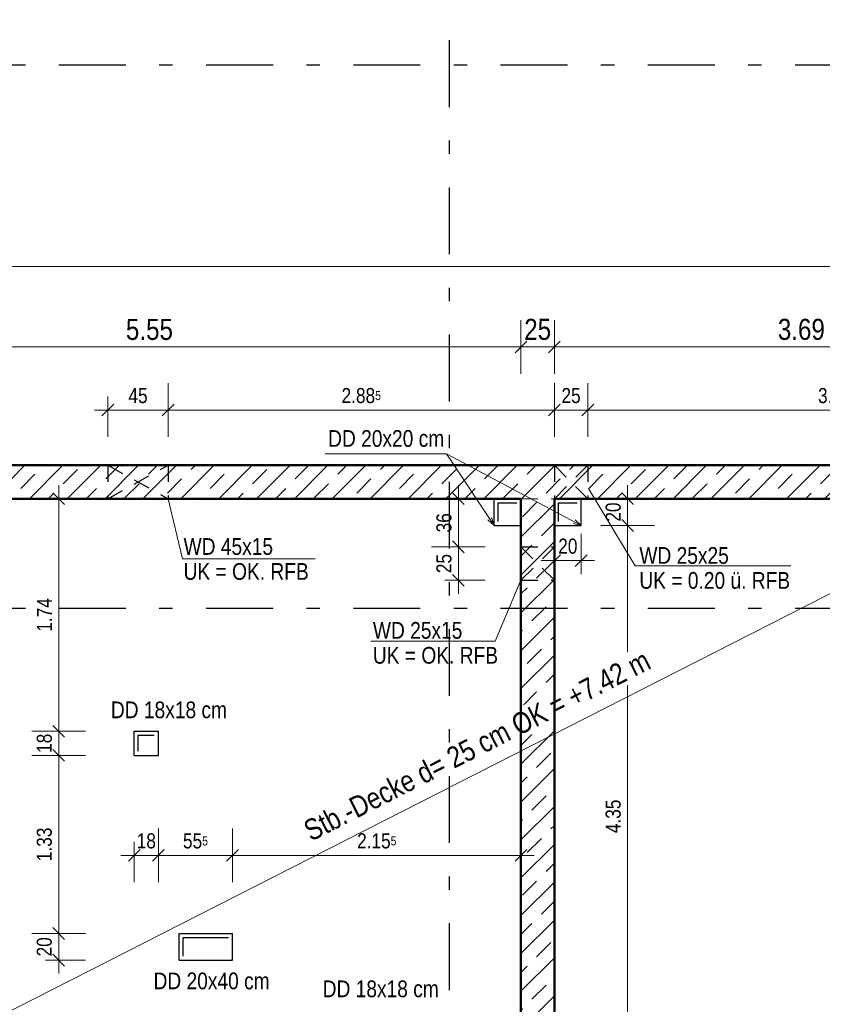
# Model space of a CAD drawing. Header units: millimetres. Extents: x 0 to 78.9, y -26.7 to 42.
# Tile 33 of 68: x 16 to 22, y 25.7 to 33.1. Entities that reach past the tile are written whole.
import ezdxf

# ---------------------------------------------------------------- set-up
doc = ezdxf.new("R2010")
doc.units = ezdxf.units.MM
doc.linetypes.add('DASHDOTX2', pattern=[2, 1, -0.5, 0, -0.5])
doc.linetypes.add('HIDDEN', pattern=[0.375, 0.25, -0.125])
for name, color, linetype, lineweight in [('Achsen', 7, 'Continuous', 20), ('Schraffuren', 7, 'Continuous', 20), ('Texte', 7, 'Continuous', 20)]:
    doc.layers.add(name, color=color, linetype=linetype, lineweight=lineweight)
doc.styles.add('Arial Narrow', font='ARIALN.TTF')
doc.dimstyles.new('Arch_Strakon_dimstyle', dxfattribs={"dimtxt": 11.25, "dimasz": 1, "dimexe": 1.25, "dimexo": 0.0625, "dimgap": 1, "dimtad": 0, "dimdec": 5, "dimzin": 12, "dimdsep": 46, "dimtxsty": 'Arial Narrow', "dimblk": 'Arrowhead_Tick', "dimsah": 1, "dimcen": 0, "dimse1": 1, "dimse2": 1, "dimclrd": 6, "dimclrt": 3, "dimazin": 0, "dimtfac": 1, "dimtdec": 4, "dimtmove": 0, "dimatfit": 3, "dimldrblk": 'NONE', "dimfxl": 1, "dimtvp": 1, "dimtolj": 1, "dimtzin": 0, "dimlwd": 13, "dimarcsym": 2})
pattern_1 = [(45, (0, 0), (-0.1414214, 0.1414214), [0.15, -0.1]), (45, (-0.07071, 0.07071), (-0.1414214, 0.1414214), [])]

# ---------------------------------------------------------------- blocks, each defined once
blk = doc.blocks.new('Arrowhead_Tick')
at = {"color": 0, "linetype": 'Continuous', "lineweight": -2}
for p, q in [((0, 20), (0, -10)), ((-1, 0), (0, 0)), ((10, 0), (0, 0))]:
    blk.add_line(p, q, dxfattribs=at)
at = {"color": 2, "linetype": 'Continuous', "lineweight": 35}
blk.add_line((4.42, 4.42), (-4.42, -4.42), dxfattribs=at)
blk = doc.blocks.new('*D95')
at = {"layer": 'Achsen', "color": 6, "linetype": 'Continuous', "lineweight": 13}
blk.add_line((14.2127, 30.65), (19.7426, 30.65), dxfattribs=at)
at = {"layer": 'Defpoints', "color": 0}
for p in [(19.7526, 30.65), (14.2027, 29.5157), (19.7526, 29.5157)]:
    blk.add_point(p, dxfattribs=at)
at = {"layer": 'Achsen', "color": 6, "lineweight": 13, "xscale": 0.01, "yscale": 0.01, "zscale": 0.01}
blk.add_blockref('Arrowhead_Tick', (19.7526, 30.65), dxfattribs=at)
at = {"layer": 'Achsen', "color": 6, "lineweight": 13, "xscale": 0.01, "yscale": 0.01, "zscale": 0.01, "rotation": 180}
blk.add_blockref('Arrowhead_Tick', (14.2027, 30.65), dxfattribs=at)
at = {"layer": 'Achsen', "color": 2, "lineweight": -2, "insert": (16.9776, 30.7801), "char_height": 0.1575, "attachment_point": 5, "style": 'Arial Narrow'}
blk.add_mtext('\\A1;5.55', dxfattribs=at)
blk = doc.blocks.new('_None')
blk = doc.blocks.new('*D96')
at = {"layer": 'Achsen', "color": 6, "linetype": 'Continuous', "lineweight": 13}
blk.add_line((19.7626, 30.65), (19.9926, 30.65), dxfattribs=at)
at = {"layer": 'Defpoints', "color": 0}
for p in [(20.0026, 30.65), (19.7526, 29.5157), (20.0026, 29.5157)]:
    blk.add_point(p, dxfattribs=at)
at = {"layer": 'Achsen', "color": 6, "lineweight": 13, "xscale": 0.01, "yscale": 0.01, "zscale": 0.01}
blk.add_blockref('Arrowhead_Tick', (20.0026, 30.65), dxfattribs=at)
at = {"layer": 'Achsen', "color": 6, "lineweight": 13, "xscale": 0.01, "yscale": 0.01, "zscale": 0.01, "rotation": 180}
blk.add_blockref('Arrowhead_Tick', (19.7526, 30.65), dxfattribs=at)
at = {"layer": 'Achsen', "color": 2, "lineweight": -2, "insert": (19.8776, 30.7804), "char_height": 0.1575, "attachment_point": 5, "style": 'Arial Narrow'}
blk.add_mtext('\\A1;25', dxfattribs=at)
blk = doc.blocks.new('*D97')
at = {"layer": 'Achsen', "color": 6, "linetype": 'Continuous', "lineweight": 13}
blk.add_line((20.0126, 30.65), (23.6822, 30.65), dxfattribs=at)
at = {"layer": 'Defpoints', "color": 0}
for p in [(23.6922, 30.65), (20.0026, 29.5157), (23.6922, 29.5157)]:
    blk.add_point(p, dxfattribs=at)
at = {"layer": 'Achsen', "color": 6, "lineweight": 13, "xscale": 0.01, "yscale": 0.01, "zscale": 0.01}
blk.add_blockref('Arrowhead_Tick', (23.6922, 30.65), dxfattribs=at)
at = {"layer": 'Achsen', "color": 6, "lineweight": 13, "xscale": 0.01, "yscale": 0.01, "zscale": 0.01, "rotation": 180}
blk.add_blockref('Arrowhead_Tick', (20.0026, 30.65), dxfattribs=at)
at = {"layer": 'Achsen', "color": 2, "lineweight": -2, "insert": (21.8474, 30.7804), "char_height": 0.1575, "attachment_point": 5, "style": 'Arial Narrow'}
blk.add_mtext('\\A1;3.69', dxfattribs=at)
blk = doc.blocks.new('*D235')
at = {"layer": 'Achsen', "color": 6, "linetype": 'Continuous', "lineweight": 13}
blk.add_line((7.5222, 31.25), (23.9322, 31.25), dxfattribs=at)
at = {"layer": 'Defpoints', "color": 0}
for p in [(23.9422, 31.25), (7.5122, 29.7657), (23.9422, 29.7657)]:
    blk.add_point(p, dxfattribs=at)
at = {"layer": 'Achsen', "color": 6, "lineweight": 13, "xscale": 0.01, "yscale": 0.01, "zscale": 0.01}
blk.add_blockref('Arrowhead_Tick', (23.9422, 31.25), dxfattribs=at)
at = {"layer": 'Achsen', "color": 6, "lineweight": 13, "xscale": 0.01, "yscale": 0.01, "zscale": 0.01, "rotation": 180}
blk.add_blockref('Arrowhead_Tick', (7.5122, 31.25), dxfattribs=at)
at = {"layer": 'Achsen', "color": 2, "lineweight": 35, "insert": (15.7272, 31.3804), "char_height": 0.1575, "attachment_point": 5, "style": 'Arial Narrow'}
blk.add_mtext('\\A1;16.43', dxfattribs=at)
blk = doc.blocks.new('*D237')
at = {"layer": 'Achsen', "color": 6, "linetype": 'Continuous', "lineweight": 13}
blk.add_line((25.1, 29.7757), (25.1, 32.7484), dxfattribs=at)
at = {"layer": 'Defpoints', "color": 0}
for p in [(3.1006, 32.7584), (25.1, 32.7584), (23.9422, 29.7657)]:
    blk.add_point(p, dxfattribs=at)
at = {"layer": 'Achsen', "color": 6, "lineweight": 13, "xscale": 0.01, "yscale": 0.01, "zscale": 0.01}
for p, rotation in [((25.1, 32.7584), 90.00000000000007), ((25.1, 29.7657), 270.0000000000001)]:
    blk.add_blockref('Arrowhead_Tick', p, dxfattribs=dict(at, rotation=rotation))
at = {"layer": 'Achsen', "color": 2, "lineweight": 35, "insert": (24.9696, 31.2621), "char_height": 0.1575, "attachment_point": 5, "rotation": 90, "style": 'Arial Narrow'}
blk.add_mtext('\\A1;2.99{\\A1;\\H.6x;\\S5;}', dxfattribs=at)
blk = doc.blocks.new('*D474')
at = {"layer": 'Achsen', "color": 6, "linetype": 'Continuous', "lineweight": 13}
blk.add_line((16.3, 26.0762), (16.3, 26.2562), dxfattribs=at)
at = {"layer": 'Defpoints', "color": 0}
for p in [(16.3, 26.2662), (17.5985, 26.2662), (17.5985, 26.0662)]:
    blk.add_point(p, dxfattribs=at)
at = {"layer": 'Achsen', "color": 6, "lineweight": 13, "xscale": 0.01, "yscale": 0.01, "zscale": 0.01}
for p, rotation in [((16.3, 26.2662), 90), ((16.3, 26.0662), 270)]:
    blk.add_blockref('Arrowhead_Tick', p, dxfattribs=dict(at, rotation=rotation))
at = {"layer": 'Achsen', "color": 3, "lineweight": 35, "insert": (16.1926, 26.1662), "char_height": 0.1125, "attachment_point": 5, "rotation": 90, "style": 'Arial Narrow'}
blk.add_mtext('\\A1;20', dxfattribs=at)
blk = doc.blocks.new('*D475')
at = {"layer": 'Achsen', "color": 6, "linetype": 'Continuous', "lineweight": 13}
blk.add_line((16.3, 26.2762), (16.3, 27.5875), dxfattribs=at)
at = {"layer": 'Defpoints', "color": 0}
for p in [(16.3, 27.5975), (17.0441, 27.5975), (17.5985, 26.2662)]:
    blk.add_point(p, dxfattribs=at)
at = {"layer": 'Achsen', "color": 6, "lineweight": 13, "xscale": 0.01, "yscale": 0.01, "zscale": 0.01}
for p, rotation in [((16.3, 27.5975), 90), ((16.3, 26.2662), 270)]:
    blk.add_blockref('Arrowhead_Tick', p, dxfattribs=dict(at, rotation=rotation))
at = {"layer": 'Achsen', "color": 3, "lineweight": 35, "insert": (16.1926, 26.9318), "char_height": 0.1125, "attachment_point": 5, "rotation": 90, "style": 'Arial Narrow'}
blk.add_mtext('\\A1;1.33', dxfattribs=at)
blk = doc.blocks.new('*D476')
at = {"layer": 'Achsen', "color": 6, "linetype": 'Continuous', "lineweight": 13}
blk.add_line((16.3, 27.6075), (16.3, 27.7675), dxfattribs=at)
at = {"layer": 'Defpoints', "color": 0}
for p in [(16.3, 27.7775), (17.0441, 27.7775), (17.0441, 27.5975)]:
    blk.add_point(p, dxfattribs=at)
at = {"layer": 'Achsen', "color": 6, "lineweight": 13, "xscale": 0.01, "yscale": 0.01, "zscale": 0.01}
for p, rotation in [((16.3, 27.7775), 90), ((16.3, 27.5975), 270)]:
    blk.add_blockref('Arrowhead_Tick', p, dxfattribs=dict(at, rotation=rotation))
at = {"layer": 'Achsen', "color": 3, "lineweight": 35, "insert": (16.1926, 27.6875), "char_height": 0.1125, "attachment_point": 5, "rotation": 90, "style": 'Arial Narrow'}
blk.add_mtext('\\A1;18', dxfattribs=at)
blk = doc.blocks.new('*D477')
at = {"layer": 'Achsen', "color": 6, "linetype": 'Continuous', "lineweight": 13}
blk.add_line((16.3, 27.7875), (16.3, 29.5057), dxfattribs=at)
at = {"layer": 'Defpoints', "color": 0}
for p in [(16.3, 29.5157), (19.7526, 29.5157), (17.0441, 27.7775)]:
    blk.add_point(p, dxfattribs=at)
at = {"layer": 'Achsen', "color": 6, "lineweight": 13, "xscale": 0.01, "yscale": 0.01, "zscale": 0.01}
for p, rotation in [((16.3, 29.5157), 90), ((16.3, 27.7775), 270)]:
    blk.add_blockref('Arrowhead_Tick', p, dxfattribs=dict(at, rotation=rotation))
at = {"layer": 'Achsen', "color": 3, "lineweight": 35, "insert": (16.1935, 28.6466), "char_height": 0.1125, "attachment_point": 5, "rotation": 90, "style": 'Arial Narrow'}
blk.add_mtext('\\A1;1.74', dxfattribs=at)
blk = doc.blocks.new('*D482')
at = {"layer": 'Achsen', "color": 6, "linetype": 'Continuous', "lineweight": 13}
blk.add_line((20.5495, 24.9765), (20.5495, 29.3057), dxfattribs=at)
at = {"layer": 'Defpoints', "color": 0}
for p in [(20.203, 29.3157), (20.5495, 29.3157), (19.553, 24.9665)]:
    blk.add_point(p, dxfattribs=at)
at = {"layer": 'Achsen', "color": 6, "lineweight": 13, "xscale": 0.01, "yscale": 0.01, "zscale": 0.01}
for p, rotation in [((20.5495, 29.3157), 90), ((20.5495, 24.9665), 270)]:
    blk.add_blockref('Arrowhead_Tick', p, dxfattribs=dict(at, rotation=rotation))
at = {"layer": 'Achsen', "color": 3, "lineweight": 35, "insert": (20.4421, 27.1411), "char_height": 0.1125, "attachment_point": 5, "rotation": 90, "style": 'Arial Narrow'}
blk.add_mtext('\\A1;4.35', dxfattribs=at)
blk = doc.blocks.new('*D483')
at = {"layer": 'Achsen', "color": 6, "linetype": 'Continuous', "lineweight": 13}
blk.add_line((20.5495, 29.3257), (20.5495, 29.5057), dxfattribs=at)
at = {"layer": 'Defpoints', "color": 0}
for p in [(20.203, 29.5157), (20.5495, 29.5157), (20.203, 29.3157)]:
    blk.add_point(p, dxfattribs=at)
at = {"layer": 'Achsen', "color": 6, "lineweight": 13, "xscale": 0.01, "yscale": 0.01, "zscale": 0.01}
for p, rotation in [((20.5495, 29.5157), 90), ((20.5495, 29.3157), 270)]:
    blk.add_blockref('Arrowhead_Tick', p, dxfattribs=dict(at, rotation=rotation))
at = {"layer": 'Achsen', "color": 3, "lineweight": 35, "insert": (20.4421, 29.4157), "char_height": 0.1125, "attachment_point": 5, "rotation": 90, "style": 'Arial Narrow'}
blk.add_mtext('\\A1;20', dxfattribs=at)
blk = doc.blocks.new('*D519')
at = {"layer": 'Defpoints', "color": 0}
for p in [(16.8641, 27.5975), (17.0441, 27.5975), (17.0441, 26.85)]:
    blk.add_point(p, dxfattribs=at)
at = {"layer": 'Texte', "color": 6, "linetype": 'Continuous', "lineweight": 13}
blk.add_line((16.8741, 26.85), (17.0341, 26.85), dxfattribs=at)
at = {"layer": 'Texte', "color": 6, "lineweight": 13, "xscale": 0.01, "yscale": 0.01, "zscale": 0.01}
blk.add_blockref('Arrowhead_Tick', (17.0441, 26.85), dxfattribs=at)
at = {"layer": 'Texte', "color": 6, "lineweight": 13, "xscale": 0.01, "yscale": 0.01, "zscale": 0.01, "rotation": 180}
blk.add_blockref('Arrowhead_Tick', (16.8641, 26.85), dxfattribs=at)
at = {"layer": 'Texte', "color": 3, "lineweight": 35, "insert": (16.9541, 26.9574), "char_height": 0.1125, "attachment_point": 5, "style": 'Arial Narrow'}
blk.add_mtext('\\A1;18', dxfattribs=at)
blk = doc.blocks.new('*D520')
at = {"layer": 'Defpoints', "color": 0}
for p in [(17.0441, 27.5975), (17.5985, 26.85), (17.5985, 26.2662)]:
    blk.add_point(p, dxfattribs=at)
at = {"layer": 'Texte', "color": 6, "linetype": 'Continuous', "lineweight": 13}
blk.add_line((17.0541, 26.85), (17.5885, 26.85), dxfattribs=at)
at = {"layer": 'Texte', "color": 6, "lineweight": 13, "xscale": 0.01, "yscale": 0.01, "zscale": 0.01}
blk.add_blockref('Arrowhead_Tick', (17.5985, 26.85), dxfattribs=at)
at = {"layer": 'Texte', "color": 6, "lineweight": 13, "xscale": 0.01, "yscale": 0.01, "zscale": 0.01, "rotation": 180}
blk.add_blockref('Arrowhead_Tick', (17.0441, 26.85), dxfattribs=at)
at = {"layer": 'Texte', "color": 3, "lineweight": 35, "insert": (17.3213, 26.9572), "char_height": 0.1125, "attachment_point": 5, "style": 'Arial Narrow'}
blk.add_mtext('\\A1;55{\\A1;\\H.6x;\\S5;}', dxfattribs=at)
blk = doc.blocks.new('*D521')
at = {"layer": 'Defpoints', "color": 0}
for p in [(19.7526, 29.5157), (19.7526, 26.85), (17.5985, 26.2662)]:
    blk.add_point(p, dxfattribs=at)
at = {"layer": 'Texte', "color": 6, "linetype": 'Continuous', "lineweight": 13}
blk.add_line((17.6085, 26.85), (19.7426, 26.85), dxfattribs=at)
at = {"layer": 'Texte', "color": 6, "lineweight": 13, "xscale": 0.01, "yscale": 0.01, "zscale": 0.01}
blk.add_blockref('Arrowhead_Tick', (19.7526, 26.85), dxfattribs=at)
at = {"layer": 'Texte', "color": 6, "lineweight": 13, "xscale": 0.01, "yscale": 0.01, "zscale": 0.01, "rotation": 180}
blk.add_blockref('Arrowhead_Tick', (17.5985, 26.85), dxfattribs=at)
at = {"layer": 'Texte', "color": 3, "lineweight": 35, "insert": (18.6756, 26.9574), "char_height": 0.1125, "attachment_point": 5, "style": 'Arial Narrow'}
blk.add_mtext('\\A1;2.15{\\A1;\\H.6x;\\S5;}', dxfattribs=at)
blk = doc.blocks.new('*D544')
at = {"layer": 'Defpoints', "color": 0}
for p in [(20.003, 29.3157), (20.203, 29.3157), (20.203, 29.0528)]:
    blk.add_point(p, dxfattribs=at)
at = {"layer": 'Texte', "color": 6, "linetype": 'Continuous', "lineweight": 13}
blk.add_line((20.013, 29.0528), (20.193, 29.0528), dxfattribs=at)
at = {"layer": 'Texte', "color": 6, "lineweight": 13, "xscale": 0.01, "yscale": 0.01, "zscale": 0.01}
blk.add_blockref('Arrowhead_Tick', (20.203, 29.0528), dxfattribs=at)
at = {"layer": 'Texte', "color": 6, "lineweight": 13, "xscale": 0.01, "yscale": 0.01, "zscale": 0.01, "rotation": 180}
blk.add_blockref('Arrowhead_Tick', (20.003, 29.0528), dxfattribs=at)
at = {"layer": 'Texte', "color": 3, "lineweight": 35, "insert": (20.103, 29.1602), "char_height": 0.1125, "attachment_point": 5, "style": 'Arial Narrow'}
blk.add_mtext('\\A1;20', dxfattribs=at)
blk = doc.blocks.new('*D545')
at = {"layer": 'Defpoints', "color": 0}
for p in [(20.2522, 30.1784), (20.0022, 29.7657), (20.2522, 29.7657)]:
    blk.add_point(p, dxfattribs=at)
at = {"layer": 'Texte', "color": 6, "linetype": 'Continuous', "lineweight": 13}
blk.add_line((20.0122, 30.1784), (20.2422, 30.1784), dxfattribs=at)
at = {"layer": 'Texte', "color": 6, "lineweight": 13, "xscale": 0.01, "yscale": 0.01, "zscale": 0.01}
blk.add_blockref('Arrowhead_Tick', (20.2522, 30.1784), dxfattribs=at)
at = {"layer": 'Texte', "color": 6, "lineweight": 13, "xscale": 0.01, "yscale": 0.01, "zscale": 0.01, "rotation": 180}
blk.add_blockref('Arrowhead_Tick', (20.0022, 30.1784), dxfattribs=at)
at = {"layer": 'Texte', "color": 3, "lineweight": 35, "insert": (20.1272, 30.2858), "char_height": 0.1125, "attachment_point": 5, "style": 'Arial Narrow'}
blk.add_mtext('\\A1;25', dxfattribs=at)
blk = doc.blocks.new('*D546')
at = {"layer": 'Defpoints', "color": 0}
for p in [(23.9422, 30.1784), (20.2522, 29.7657), (23.9422, 29.7657)]:
    blk.add_point(p, dxfattribs=at)
at = {"layer": 'Texte', "color": 6, "linetype": 'Continuous', "lineweight": 13}
blk.add_line((20.2622, 30.1784), (23.9322, 30.1784), dxfattribs=at)
at = {"layer": 'Texte', "color": 6, "lineweight": 13, "xscale": 0.01, "yscale": 0.01, "zscale": 0.01}
blk.add_blockref('Arrowhead_Tick', (23.9422, 30.1784), dxfattribs=at)
at = {"layer": 'Texte', "color": 6, "lineweight": 13, "xscale": 0.01, "yscale": 0.01, "zscale": 0.01, "rotation": 180}
blk.add_blockref('Arrowhead_Tick', (20.2522, 30.1784), dxfattribs=at)
at = {"layer": 'Texte', "color": 3, "lineweight": 35, "insert": (22.0972, 30.2858), "char_height": 0.1125, "attachment_point": 5, "style": 'Arial Narrow'}
blk.add_mtext('\\A1;3.69', dxfattribs=at)
blk = doc.blocks.new('*D547')
at = {"layer": 'Defpoints', "color": 0}
for p in [(17.1172, 30.1784), (16.6672, 29.7657), (17.1172, 29.7657)]:
    blk.add_point(p, dxfattribs=at)
at = {"layer": 'Texte', "color": 6, "linetype": 'Continuous', "lineweight": 13}
blk.add_line((16.6772, 30.1784), (17.1072, 30.1784), dxfattribs=at)
at = {"layer": 'Texte', "color": 6, "lineweight": 13, "xscale": 0.01, "yscale": 0.01, "zscale": 0.01}
blk.add_blockref('Arrowhead_Tick', (17.1172, 30.1784), dxfattribs=at)
at = {"layer": 'Texte', "color": 6, "lineweight": 13, "xscale": 0.01, "yscale": 0.01, "zscale": 0.01, "rotation": 180}
blk.add_blockref('Arrowhead_Tick', (16.6672, 30.1784), dxfattribs=at)
at = {"layer": 'Texte', "color": 3, "lineweight": 35, "insert": (16.8922, 30.2856), "char_height": 0.1125, "attachment_point": 5, "style": 'Arial Narrow'}
blk.add_mtext('\\A1;45', dxfattribs=at)
blk = doc.blocks.new('*D548')
at = {"layer": 'Defpoints', "color": 0}
for p in [(20.0022, 30.1784), (17.1172, 29.7657), (20.0022, 29.7657)]:
    blk.add_point(p, dxfattribs=at)
at = {"layer": 'Texte', "color": 6, "linetype": 'Continuous', "lineweight": 13}
blk.add_line((17.1272, 30.1784), (19.9922, 30.1784), dxfattribs=at)
at = {"layer": 'Texte', "color": 6, "lineweight": 13, "xscale": 0.01, "yscale": 0.01, "zscale": 0.01}
blk.add_blockref('Arrowhead_Tick', (20.0022, 30.1784), dxfattribs=at)
at = {"layer": 'Texte', "color": 6, "lineweight": 13, "xscale": 0.01, "yscale": 0.01, "zscale": 0.01, "rotation": 180}
blk.add_blockref('Arrowhead_Tick', (17.1172, 30.1784), dxfattribs=at)
at = {"layer": 'Texte', "color": 3, "lineweight": 35, "insert": (18.5597, 30.2858), "char_height": 0.1125, "attachment_point": 5, "style": 'Arial Narrow'}
blk.add_mtext('\\A1;2.88{\\A1;\\H.6x;\\S5;}', dxfattribs=at)
blk = doc.blocks.new('*D549')
at = {"layer": 'Defpoints', "color": 0}
for p in [(19.2853, 29.1557), (19.753, 29.1557), (19.753, 28.9057)]:
    blk.add_point(p, dxfattribs=at)
at = {"layer": 'Texte', "color": 6, "linetype": 'Continuous', "lineweight": 13}
blk.add_line((19.2853, 28.9157), (19.2853, 29.1457), dxfattribs=at)
at = {"layer": 'Texte', "color": 6, "lineweight": 13, "xscale": 0.01, "yscale": 0.01, "zscale": 0.01}
for p, rotation in [((19.2853, 29.1557), 90), ((19.2853, 28.9057), 270)]:
    blk.add_blockref('Arrowhead_Tick', p, dxfattribs=dict(at, rotation=rotation))
at = {"layer": 'Texte', "color": 3, "lineweight": 35, "insert": (19.1779, 29.0307), "char_height": 0.1125, "attachment_point": 5, "rotation": 90, "style": 'Arial Narrow'}
blk.add_mtext('\\A1;25', dxfattribs=at)
blk = doc.blocks.new('*D550')
at = {"layer": 'Defpoints', "color": 0}
for p in [(19.2853, 29.5157), (19.553, 29.5157), (19.753, 29.1557)]:
    blk.add_point(p, dxfattribs=at)
at = {"layer": 'Texte', "color": 6, "linetype": 'Continuous', "lineweight": 13}
blk.add_line((19.2853, 29.1657), (19.2853, 29.5057), dxfattribs=at)
at = {"layer": 'Texte', "color": 6, "lineweight": 13, "xscale": 0.01, "yscale": 0.01, "zscale": 0.01}
for p, rotation in [((19.2853, 29.5157), 90), ((19.2853, 29.1557), 270)]:
    blk.add_blockref('Arrowhead_Tick', p, dxfattribs=dict(at, rotation=rotation))
at = {"layer": 'Texte', "color": 3, "lineweight": 35, "insert": (19.1779, 29.3357), "char_height": 0.1125, "attachment_point": 5, "rotation": 90, "style": 'Arial Narrow'}
blk.add_mtext('\\A1;36', dxfattribs=at)

msp = doc.modelspace()

# ---------------------------------------------------------------- hatches: boundary and pattern name
at = {"layer": 'Schraffuren', "lineweight": 35}
h = msp.add_hatch(dxfattribs=at)
h.set_pattern_fill('bB', color=2, scale=0.01, angle=45, style=0, pattern_type=2)
h.set_pattern_definition(pattern_1)
h.paths.add_polyline_path([(23.9422457, 29.51574), (9.327245, 29.51574), (9.327245, 29.76574), (23.9422457, 29.76574)])
h = msp.add_hatch(dxfattribs=at)
h.set_pattern_fill('bB', color=2, scale=0.01, angle=45, style=0, pattern_type=2)
h.set_pattern_definition(pattern_1)
h.paths.add_polyline_path([(19.9776491, 23.1022766), (19.9526746, 23.1062184), (19.9276926, 23.1101123), (19.9027032, 23.1139581), (19.8777065, 23.117756), (19.8527025, 23.1215059), (19.8276913, 23.1252077), (19.8026731, 23.1288615), (19.777648, 23.1324673), (19.7526159, 23.136025), (19.7526159, 29.51574), (20.0026159, 29.51574), (20.0026159, 23.0982869)])

# ---------------------------------------------------------------- linework, layer by layer
at = {"color": 5, "linetype": 'Continuous', "lineweight": 18}
msp.add_line((5.2472449, 20.2383993), (23.9422457, 29.76574), dxfattribs=at)
at = {"color": 6, "linetype": 'HIDDEN', "lineweight": 13, "ltscale": 0.5}
for p, q in [((10.1927016, 29.7656397), (23.9422457, 29.7656397)), ((19.7526159, 29.51574), (19.7530147, 29.51574)), ((19.7530147, 29.51574), (20.0026159, 29.51574)), ((19.7530147, 29.3156885), (19.7530147, 29.5156885)), ((19.752557, 29.31574), (19.7530147, 29.31574))]:
    msp.add_line(p, q, dxfattribs=at)
at = {"layer": 'Achsen', "color": 3, "linetype": 'DASHDOTX2', "lineweight": 25, "ltscale": 0.5}
for p, q in [((19.2176415, 39.542572), (19.2176415, 13.6264761)), ((3.1006415, 32.7583995), (48.7755368, 32.7583995)), ((3.1006415, 28.6983995), (48.7755368, 28.6983995))]:
    msp.add_line(p, q, dxfattribs=at)
at = {"layer": 'Achsen', "color": 3, "linetype": 'Continuous', "lineweight": 25}
for p, q in [((19.5530147, 29.3156885), (19.5530147, 29.5156885)), ((20.0030173, 29.3156877), (20.0030173, 29.5156877)), ((20.2030173, 29.3156877), (20.2030173, 29.5156877)), ((19.5830147, 29.48574), (19.7230147, 29.48574)), ((19.5830147, 29.3456885), (19.5830147, 29.4856885)), ((20.0330173, 29.48574), (20.1730173, 29.48574)), ((20.0330173, 29.3456877), (20.0330173, 29.4856877)), ((19.5530147, 29.31574), (19.752557, 29.31574)), ((20.0030173, 29.31574), (20.2030173, 29.31574)), ((16.8640616, 27.7774849), (17.0440616, 27.7774849)), ((16.8640616, 27.5974849), (16.8640616, 27.7774849)), ((16.8940616, 27.7474849), (17.0140616, 27.7474849)), ((16.8940616, 27.6274849), (16.8940616, 27.7474849)), ((17.0440616, 27.5974849), (17.0440616, 27.7774849)), ((16.8640616, 27.5974849), (17.0440616, 27.5974849)), ((17.1985115, 26.2661833), (17.5985115, 26.2661833)), ((17.1985115, 26.0661833), (17.1985115, 26.2661833)), ((17.2285115, 26.2361833), (17.5685115, 26.2361833)), ((17.2285115, 26.0961833), (17.2285115, 26.2361833)), ((17.5985115, 26.0661833), (17.5985115, 26.2661833)), ((17.1985115, 26.0661833), (17.5985115, 26.0661833))]:
    msp.add_line(p, q, dxfattribs=at)
at = {"layer": 'Texte', "color": 5, "linetype": 'Continuous', "lineweight": 18}
for p, q in [((18.2894542, 29.8517501), (19.1965141, 29.8517501)), ((18.2894542, 29.8517501), (19.1965141, 29.8517501)), ((19.1965141, 29.8517501), (19.5530147, 29.3156885)), ((19.1965141, 29.8517501), (20.2030173, 29.3156877)), ((20.6059581, 29.0137642), (20.2563386, 29.5926678)), ((17.224839, 29.0651428), (17.1172457, 29.51574)), ((19.5331759, 29.3745518), (19.5530147, 29.3156885)), ((19.5530147, 29.3156885), (19.5064022, 29.3567463)), ((20.2030173, 29.3156877), (20.1425025, 29.3297029)), ((20.1576175, 29.3580826), (20.2030173, 29.3156877)), ((17.224839, 29.0651428), (18.2157261, 29.0651428)), ((21.768495, 29.0137642), (20.6059581, 29.0137642)), ((19.5608805, 28.4504735), (19.7530147, 28.90574)), ((18.6310355, 28.4504735), (19.5608805, 28.4504735))]:
    msp.add_line(p, q, dxfattribs=at)
at = {"layer": 'Texte', "color": 4, "linetype": 'Continuous', "lineweight": 50}
for p, q in [((9.327245, 29.76574), (23.9422457, 29.76574)), ((14.2026526, 29.51574), (19.7526159, 29.51574)), ((20.0026159, 29.51574), (23.6922457, 29.51574))]:
    msp.add_line(p, q, dxfattribs=at)
at = {"layer": 'Texte', "color": 3, "linetype": 'HIDDEN', "lineweight": 25, "ltscale": 0.5}
for p, q in [((16.6672457, 29.76574), (16.6672457, 29.51574)), ((16.6672457, 29.51574), (17.1172457, 29.76574)), ((16.6672457, 29.76574), (17.1172457, 29.51574)), ((17.1172457, 29.76574), (17.1172457, 29.51574)), ((20.0022457, 29.76574), (20.0022457, 29.51574)), ((20.0022457, 29.76574), (20.2522457, 29.51574)), ((20.2522457, 29.76574), (20.0022457, 29.51574)), ((20.2522457, 29.76574), (20.2522457, 29.51574)), ((19.7530147, 29.15574), (20.0026159, 29.15574)), ((20.0026159, 29.15574), (19.7530147, 28.90574)), ((19.7530147, 29.15574), (20.0026159, 28.90574)), ((19.7530147, 28.90574), (20.0026159, 28.90574))]:
    msp.add_line(p, q, dxfattribs=at)

# ---------------------------------------------------------------- texts
at = {"layer": 'Texte', "color": 3, "lineweight": 25, "style": 'Arial Narrow'}
for s, p in [('DD 20x20 cm', (18.3122196, 29.9033975)), ('DD 20x20 cm', (18.3122196, 29.9033975)), ('WD 45x15', (17.2326412, 29.0959513)), ('WD 25x25', (20.6371671, 29.0289681)), ('UK = OK. RFB', (17.2326412, 28.9094624)), ('UK = 0.20 ü. RFB', (20.6371671, 28.8424793)), ('DD 18x18 cm', (16.6897737, 27.8749738)), ('DD 20x40 cm', (17.0081673, 25.8488323)), ('DD 18x18 cm', (18.2716226, 25.7897102))]:
    msp.add_text(s, height=0.125, dxfattribs=at).set_placement(p)

# ---------------------------------------------------------------- dimensions: what is measured, and where the dimension line sits
at = {"layer": 'Achsen', "lineweight": 35}
for base, p1, p2, text, override, picture, middle in [((25.1, 32.7583995), (23.942245, 29.76574), (3.1006415, 32.7583995), '2.99{\\A1;\\H.6x;\\S5;}', {"dimscale": 0.01, "dimtxt": 15.75, "dimasz": 1, "dimgap": 5, "dimtad": 1, "dimjust": 0, "dimtih": 0, "dimtoh": 0, "dimdec": 5, "dimdsep": 46, "dimtxsty": 'Arial Narrow', "dimclrd": 6, "dimclrt": 2, "dimtix": 1, "dimtofl": 255, "dimtmove": 0, "dimatfit": 2, "dimfxl": 0, "dimfxlon": 0, "dimtvp": 31.746032, "dimlwd": 13}, '*D237', (25.1, 31.2620697)), ((16.3, 29.51574), (17.0440616, 27.7774849), (19.7526159, 29.51574), '1.74', {"dimscale": 0.01, "dimtxt": 11.25, "dimasz": 1, "dimgap": 5, "dimtad": 1, "dimjust": 0, "dimtih": 0, "dimtoh": 0, "dimdec": 5, "dimdsep": 46, "dimtxsty": 'Arial Narrow', "dimclrd": 6, "dimclrt": 3, "dimtix": 1, "dimtofl": 255, "dimtmove": 0, "dimatfit": 2, "dimfxl": 0, "dimfxlon": 0, "dimtvp": 44.444444, "dimlwd": 13}, '*D477', (16.3, 28.6466124)), ((20.5495305, 29.5156877), (20.2030173, 29.3156877), (20.2030173, 29.5156877), '20', {"dimscale": 0.01, "dimtxt": 11.25, "dimasz": 1, "dimgap": 5, "dimtad": 1, "dimjust": 0, "dimtih": 0, "dimtoh": 0, "dimdec": 5, "dimdsep": 46, "dimtxsty": 'Arial Narrow', "dimclrd": 6, "dimclrt": 3, "dimtix": 1, "dimtofl": 255, "dimtmove": 0, "dimatfit": 2, "dimfxl": 0, "dimfxlon": 0, "dimtvp": 44.444444, "dimlwd": 13}, '*D483', (20.5495305, 29.4156877)), ((20.5495305, 29.3156877), (19.5530147, 24.9665325), (20.2030173, 29.3156877), '4.35', {"dimscale": 0.01, "dimtxt": 11.25, "dimasz": 1, "dimgap": 5, "dimtad": 1, "dimjust": 0, "dimtih": 0, "dimtoh": 0, "dimdec": 5, "dimdsep": 46, "dimtxsty": 'Arial Narrow', "dimclrd": 6, "dimclrt": 3, "dimtix": 1, "dimtofl": 255, "dimtmove": 0, "dimatfit": 2, "dimfxl": 0, "dimfxlon": 0, "dimtvp": 44.444444, "dimlwd": 13}, '*D482', (20.5495305, 27.1411101)), ((16.3, 27.7774849), (17.0440616, 27.5974849), (17.0440616, 27.7774849), '18', {"dimscale": 0.01, "dimtxt": 11.25, "dimasz": 1, "dimgap": 5, "dimtad": 1, "dimjust": 0, "dimtih": 0, "dimtoh": 0, "dimdec": 5, "dimdsep": 46, "dimtxsty": 'Arial Narrow', "dimclrd": 6, "dimclrt": 3, "dimtix": 1, "dimtofl": 255, "dimtmove": 0, "dimatfit": 2, "dimfxl": 0, "dimfxlon": 0, "dimtvp": 44.444444, "dimlwd": 13}, '*D476', (16.3, 27.6874849)), ((16.3, 27.5974849), (17.5985115, 26.2661833), (17.0440616, 27.5974849), '1.33', {"dimscale": 0.01, "dimtxt": 11.25, "dimasz": 1, "dimgap": 5, "dimtad": 1, "dimjust": 0, "dimtih": 0, "dimtoh": 0, "dimdec": 5, "dimdsep": 46, "dimtxsty": 'Arial Narrow', "dimclrd": 6, "dimclrt": 3, "dimtix": 1, "dimtofl": 255, "dimtmove": 0, "dimatfit": 2, "dimfxl": 0, "dimfxlon": 0, "dimtvp": 44.444444, "dimlwd": 13}, '*D475', (16.3, 26.9318341)), ((16.3, 26.2661833), (17.5985115, 26.0661833), (17.5985115, 26.2661833), '20', {"dimscale": 0.01, "dimtxt": 11.25, "dimasz": 1, "dimgap": 5, "dimtad": 1, "dimjust": 0, "dimtih": 0, "dimtoh": 0, "dimdec": 5, "dimdsep": 46, "dimtxsty": 'Arial Narrow', "dimclrd": 6, "dimclrt": 3, "dimtix": 1, "dimtofl": 255, "dimtmove": 0, "dimatfit": 2, "dimfxl": 0, "dimfxlon": 0, "dimtvp": 44.444444, "dimlwd": 13}, '*D474', (16.3, 26.1661833))]:
    dim = msp.add_linear_dim(base=base, p1=p1, p2=p2, angle=90, text=text, dimstyle='Arch_Strakon_dimstyle', override=override, dxfattribs=at)
    dim.commit()
    dim.dimension.update_dxf_attribs({"geometry": picture, "text_midpoint": middle, "dimtype": 160})
dim = msp.add_linear_dim(base=(23.942245, 31.25), p1=(7.512245, 29.76574), p2=(23.942245, 29.76574), text='16.43', dimstyle='Arch_Strakon_dimstyle', override={"dimscale": 0.01, "dimtxt": 15.75, "dimasz": 1, "dimgap": 5, "dimtad": 1, "dimjust": 0, "dimtih": 0, "dimtoh": 0, "dimdec": 5, "dimdsep": 46, "dimtxsty": 'Arial Narrow', "dimclrd": 6, "dimclrt": 2, "dimtix": 1, "dimtofl": 255, "dimtmove": 0, "dimatfit": 2, "dimfxl": 0, "dimfxlon": 0, "dimtvp": 31.746032, "dimlwd": 13}, dxfattribs=at)
dim.commit()
dim.dimension.update_dxf_attribs({"geometry": '*D235', "text_midpoint": (15.727245, 31.25), "dimtype": 160})
at = {"layer": 'Achsen', "lineweight": -2}
for base, p1, p2, text, picture, middle in [((19.7526159, 30.65), (14.2026526, 29.51574), (19.7526159, 29.51574), '5.55', '*D95', (16.9776342, 30.65)), ((20.002557, 30.65), (19.7526159, 29.51574), (20.002557, 29.51574), '25', '*D96', (19.8775865, 30.65)), ((23.692245, 30.65), (20.002557, 29.51574), (23.692245, 29.51574), '3.69', '*D97', (21.847401, 30.65))]:
    dim = msp.add_linear_dim(base=base, p1=p1, p2=p2, text=text, dimstyle='Arch_Strakon_dimstyle', override={"dimscale": 0.01, "dimtxt": 15.75, "dimasz": 1, "dimgap": 5, "dimtad": 1, "dimjust": 0, "dimtih": 0, "dimtoh": 0, "dimdec": 5, "dimdsep": 46, "dimtxsty": 'Arial Narrow', "dimclrd": 6, "dimclrt": 2, "dimtix": 1, "dimtofl": 255, "dimtmove": 0, "dimatfit": 2, "dimfxl": 0, "dimfxlon": 0, "dimtvp": 31.746032, "dimlwd": 13}, dxfattribs=at)
    dim.commit()
    dim.dimension.update_dxf_attribs({"geometry": picture, "text_midpoint": middle, "dimtype": 160})
at = {"layer": 'Texte', "lineweight": 35}
for base, p1, p2, text, picture, middle in [((17.1172457, 30.1784006), (16.6672457, 29.76574), (17.1172457, 29.76574), '45', '*D547', (16.8922457, 30.1784006)), ((20.0022457, 30.1784006), (17.1172457, 29.76574), (20.0022457, 29.76574), '2.88{\\A1;\\H.6x;\\S5;}', '*D548', (18.5597457, 30.1784006)), ((20.2522457, 30.1784006), (20.0022457, 29.76574), (20.2522457, 29.76574), '25', '*D545', (20.1272457, 30.1784006)), ((23.942245, 30.1784006), (20.2522457, 29.76574), (23.942245, 29.76574), '3.69', '*D546', (22.0972453, 30.1784006)), ((19.7526159, 26.85), (17.5985115, 26.2661833), (19.7526159, 29.51574), '2.15{\\A1;\\H.6x;\\S5;}', '*D521', (18.6755637, 26.85)), ((20.2030173, 29.0527994), (20.0030173, 29.3156877), (20.2030173, 29.3156877), '20', '*D544', (20.1030173, 29.0527994)), ((17.0440616, 26.85), (16.8640616, 27.5974849), (17.0440616, 27.5974849), '18', '*D519', (16.9540616, 26.85)), ((17.5985115, 26.85), (17.0440616, 27.5974849), (17.5985115, 26.2661833), '55{\\A1;\\H.6x;\\S5;}', '*D520', (17.3212866, 26.85))]:
    dim = msp.add_linear_dim(base=base, p1=p1, p2=p2, text=text, dimstyle='Arch_Strakon_dimstyle', override={"dimscale": 0.01, "dimtxt": 11.25, "dimasz": 1, "dimgap": 5, "dimtad": 1, "dimjust": 0, "dimtih": 0, "dimtoh": 0, "dimdec": 5, "dimdsep": 46, "dimtxsty": 'Arial Narrow', "dimclrd": 6, "dimclrt": 3, "dimtix": 1, "dimtofl": 255, "dimtmove": 0, "dimatfit": 2, "dimfxl": 0, "dimfxlon": 0, "dimtvp": 44.444444, "dimlwd": 13}, dxfattribs=at)
    dim.commit()
    dim.dimension.update_dxf_attribs({"geometry": picture, "text_midpoint": middle, "dimtype": 160})
for base, p1, p2, text, picture, middle in [((19.285288, 29.5156885), (19.7530147, 29.15574), (19.5530147, 29.5156885), '36', '*D550', (19.285288, 29.3357142)), ((19.285288, 29.15574), (19.7530147, 28.90574), (19.7530147, 29.15574), '25', '*D549', (19.285288, 29.03074))]:
    dim = msp.add_linear_dim(base=base, p1=p1, p2=p2, angle=90, text=text, dimstyle='Arch_Strakon_dimstyle', override={"dimscale": 0.01, "dimtxt": 11.25, "dimasz": 1, "dimgap": 5, "dimtad": 1, "dimjust": 0, "dimtih": 0, "dimtoh": 0, "dimdec": 5, "dimdsep": 46, "dimtxsty": 'Arial Narrow', "dimclrd": 6, "dimclrt": 3, "dimtix": 1, "dimtofl": 255, "dimtmove": 0, "dimatfit": 2, "dimfxl": 0, "dimfxlon": 0, "dimtvp": 44.444444, "dimlwd": 13}, dxfattribs=at)
    dim.commit()
    dim.dimension.update_dxf_attribs({"geometry": picture, "text_midpoint": middle, "dimtype": 160})

# ---------------------------------------------------------------- next in the draw order: texts
at = {"color": 2, "lineweight": 35, "insert": (18.1857848, 26.9497659), "char_height": 0.1575, "attachment_point": 7, "rotation": 27.0043, "line_spacing_factor": 0.9, "style": 'Arial Narrow', "bg_fill": 3, "box_fill_scale": 1.2, "bg_fill_color": 256, "bg_fill_true_color": 13158600, "bg_fill_transparency": 0}
msp.add_mtext('Stb.-Decke d= 25 cm OK = +7.42 m', dxfattribs=at)

# ---------------------------------------------------------------- next in the draw order: linework, layer by layer
at = {"layer": 'Texte', "color": 4, "linetype": 'Continuous', "lineweight": 50}
for p, q in [((19.752557, 23.136025), (19.752557, 29.51574)), ((20.002557, 23.0982869), (20.002557, 29.51574))]:
    msp.add_line(p, q, dxfattribs=at)

# ---------------------------------------------------------------- next in the draw order: texts
at = {"layer": 'Texte', "color": 3, "lineweight": 25, "style": 'Arial Narrow'}
for s, p in [('WD 25x15', (18.6467194, 28.4690317)), ('UK = OK. RFB', (18.6467194, 28.2825428))]:
    msp.add_text(s, height=0.125, dxfattribs=at).set_placement(p)

doc.saveas('drawing.dxf')
